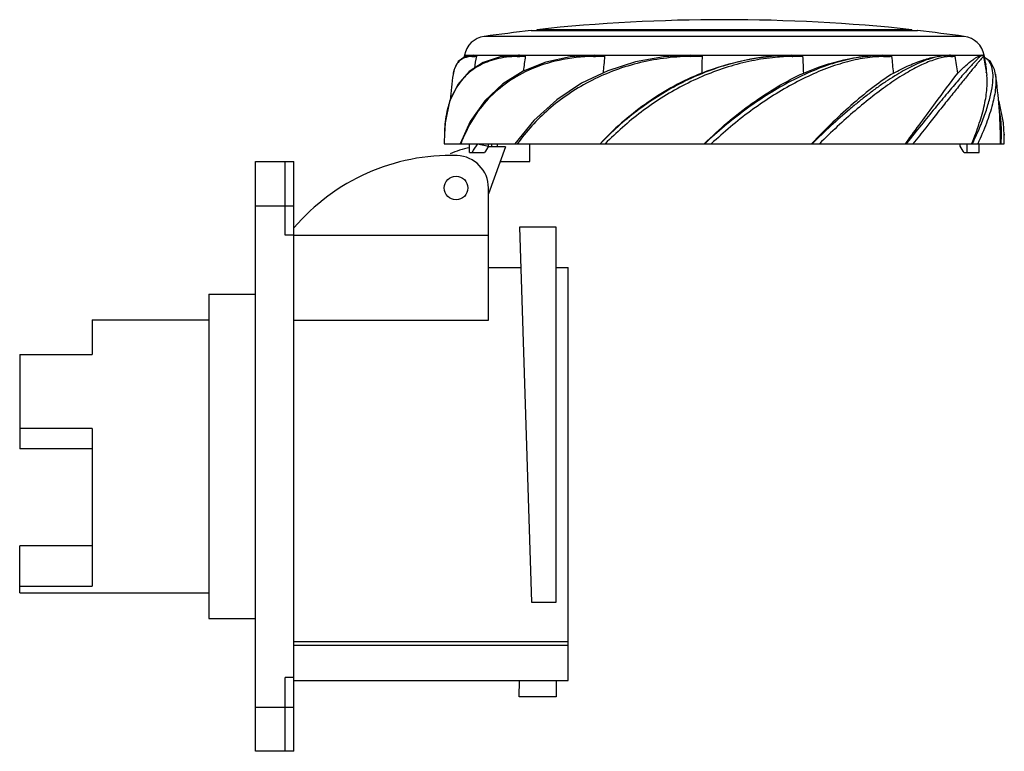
# Model space of a CAD drawing. Header units: millimetres. Extents: x 640 to 807, y 158 to 282.
import ezdxf

# ---------------------------------------------------------------- set-up
doc = ezdxf.new("R2010")
doc.units = ezdxf.units.MM
doc.header["$LTSCALE"] = 30.734
doc.layers.get('0').update_dxf_attribs({"linetype": 'CONTINUOUS'})

msp = doc.modelspace()

# ---------------------------------------------------------------- linework, layer by layer
at = {"color": 7, "linetype": 'Continuous'}
for p, q in [((739.39, 278.89), (719.26, 278.89)), ((727.18, 279.87), (792.73, 279.87)), ((727.18, 279.87), (727.26, 279.87)), ((728.16, 280.03), (728.16, 279.87)), ((791.76, 280.03), (728.16, 280.03)), ((739.61, 278.89), (739.39, 278.89)), ((800.66, 278.89), (739.61, 278.89)), ((791.76, 280.03), (791.76, 279.87)), ((792.73, 279.87), (792.66, 279.87)), ((715.87, 275.68), (717.36, 275.68)), ((717.36, 275.68), (715.94, 275.42)), ((717.43, 275.68), (724.98, 275.68)), ((725.1, 275.68), (737.67, 275.68)), ((738.09, 275.68), (754.2, 275.68)), ((754.4, 275.68), (771.37, 275.68)), ((771.37, 275.68), (768.58, 275.57)), ((771.56, 275.68), (786.8, 275.68)), ((786.8, 275.68), (785.44, 275.64)), ((786.95, 275.68), (798.14, 275.68)), ((798.14, 275.68), (797.7, 275.66)), ((798.24, 275.68), (803.67, 275.68)), ((803.67, 275.68), (803.66, 275.68)), ((803.69, 275.68), (804.04, 275.68)), ((717.13, 275.48), (717.38, 275.49)), ((717.38, 275.49), (717.64, 275.5)), ((717.64, 275.5), (717.91, 275.51)), ((724.8, 275.49), (724.97, 275.49)), ((724.97, 275.49), (725.26, 275.49)), ((725.26, 275.49), (726.21, 275.51)), ((737.79, 275.48), (737.92, 275.49)), ((737.92, 275.49), (738.1, 275.49)), ((738.1, 275.49), (739.66, 275.51)), ((754.19, 275.49), (756.19, 275.51)), ((771.45, 275.49), (771.38, 275.48)), ((771.45, 275.49), (771.38, 275.48)), ((771.45, 275.49), (771.57, 275.49)), ((771.57, 275.49), (773.3, 275.51)), ((803.89, 275.46), (803.89, 275.46)), ((803.9, 275.48), (803.9, 275.48)), ((803.93, 275.5), (804.46, 272.3)), ((713.96, 272.46), (713.96, 272.44)), ((805.96, 272.46), (805.96, 272.44)), ((716.87, 264.45), (715.17, 260.69)), ((712.48, 262.3), (712.48, 262.19)), ((712.48, 262.3), (712.48, 262.19)), ((807.43, 262.3), (807.43, 262.19)), ((807.43, 262.3), (807.43, 262.16)), ((807.43, 262.18), (807.43, 262.16)), ((712.47, 260.69), (807.44, 260.69)), ((716.74, 259.19), (716.74, 260.69)), ((718.11, 260.69), (719.97, 260.27)), ((719.97, 260.27), (719.97, 260.69)), ((720.46, 260.69), (720.46, 260.19)), ((721.5, 260.19), (721.5, 260.69)), ((726.96, 257.69), (726.96, 260.69)), ((756.56, 260.69), (756.6, 260.73)), ((756.56, 260.69), (756.6, 260.73)), ((774.8, 260.75), (774.75, 260.69)), ((774.8, 260.75), (774.75, 260.69)), ((790.68, 260.69), (790.72, 260.75)), ((790.72, 260.75), (790.83, 260.89)), ((790.92, 260.84), (790.8, 260.69)), ((799.95, 260.27), (799.95, 260.69)), ((801.09, 260.69), (801.09, 259.19)), ((801.94, 260.69), (801.95, 260.73)), ((801.94, 260.69), (801.95, 260.73)), ((803.17, 259.19), (803.17, 260.69)), ((806.8, 260.69), (806.8, 261.26)), ((716.74, 259.19), (719.28, 259.19)), ((722.86, 260.19), (719.92, 260.19)), ((722.86, 260.19), (719.96, 252.22)), ((800.63, 259.19), (803.17, 259.19)), ((680.46, 157.69), (680.46, 257.69)), ((680.46, 257.69), (686.96, 257.69)), ((685.46, 245.19), (685.46, 257.69)), ((686.96, 157.69), (686.96, 257.69)), ((721.95, 257.69), (726.96, 257.69)), ((719.96, 230.79), (719.96, 253.19)), ((680.46, 250.19), (686.96, 250.19)), ((725.2, 246.55), (727.26, 182.97)), ((731.46, 246.55), (725.2, 246.55)), ((731.46, 182.97), (731.46, 246.55)), ((686.96, 245.19), (685.46, 245.19)), ((686.96, 245.22), (719.96, 245.22)), ((719.96, 239.69), (725.42, 239.69)), ((731.46, 239.69), (733.46, 239.69)), ((733.46, 169.69), (733.46, 239.69)), ((672.56, 235.19), (672.56, 180.19)), ((672.56, 235.19), (680.46, 235.19)), ((652.76, 230.84), (652.76, 224.97)), ((652.76, 230.84), (672.56, 230.84)), ((686.96, 230.79), (719.96, 230.79)), ((640.46, 224.97), (640.46, 208.99)), ((640.46, 224.97), (652.76, 224.97)), ((652.76, 212.41), (640.46, 212.41)), ((652.76, 212.41), (652.76, 185.71)), ((652.76, 208.99), (640.46, 208.99)), ((640.46, 184.54), (640.46, 192.54)), ((652.76, 192.54), (640.46, 192.54)), ((640.46, 185.71), (652.76, 185.71)), ((640.46, 184.54), (672.56, 184.54)), ((727.26, 182.97), (731.46, 182.97)), ((672.56, 180.19), (680.46, 180.19)), ((733.46, 176.26), (686.96, 176.26)), ((686.96, 175.69), (733.46, 175.69)), ((685.46, 157.69), (685.46, 170.19)), ((686.96, 170.19), (685.46, 170.19)), ((686.96, 169.69), (733.46, 169.69)), ((725.14, 166.94), (725.23, 169.69)), ((731.46, 169.69), (731.46, 166.94)), ((731.46, 166.94), (725.14, 166.94)), ((680.46, 165.19), (686.96, 165.19)), ((686.96, 157.69), (680.46, 157.69))]:
    msp.add_line(p, q, dxfattribs=at)
for points in [[(724.97, 275.68), (721.93, 275.4), (719.06, 274.48), (716.66, 272.92), (714.74, 270.71), (713.36, 267.83), (712.6, 264.22), (712.49, 262.3)], [(754.2, 275.68), (749.67, 275.42), (744.88, 274.56), (740.22, 273.07), (735.75, 270.94), (731.53, 268.14), (727.65, 264.65), (724.41, 260.69)], [(737.9, 275.68), (733.82, 275.41), (729.67, 274.53)], [(803.93, 275.5), (803.89, 275.59), (803.84, 275.64)], [(715.94, 275.42), (714.84, 274.62), (714.13, 273.25), (713.96, 272.45)], [(729.67, 274.53), (725.84, 273), (722.38, 270.83), (719.36, 267.99), (716.87, 264.45)], [(805.96, 272.45), (805.78, 273.25), (805.08, 274.62), (804.1, 275.33)], [(807.43, 262.19), (807.32, 264.22), (806.55, 267.83), (806.44, 268.07)]]:
    msp.add_lwpolyline(points, dxfattribs=at)
msp.add_circle((714.46, 253.19), 2, dxfattribs=at)
for centre, radius, start, end in [((759.96, -18.28), 300, 83.9152, 96.0848), ((719.8, 274.93), 4, 97.7967, 169.2053), ((759.96, -18.34), 300, 96.2724, 97.7967), ((759.96, -18.34), 300, 82.2033, 83.7276), ((800.11, 274.93), 4, 10.7947, 82.2033), ((794.46, 260.69), 80, 169.2053, 169.4599), ((738.11, 251.55), 24.12, 90.0267, 90.4528), ((798.23, 269.16), 6.52, 89.3074, 89.9686), ((725.46, 260.69), 80, 9.5685, 10.7947), ((717.01, 272.39), 3.07, 110.3573, 114.4222), ((799.14, 260.71), 82.57, 169.6714, 171.083), ((824.27, 260.84), 99.15, 171.4868, 172.9432), ((893.84, 260.97), 154.87, 174.6117, 175.6653), ((1346.62, 260.99), 590.61, 178.59066, 178.86601), ((771.92, 241.29), 34.2, 90.9011, 95.5523), ((479.24, 261.14), 294.41, 2.2451, 2.7979), ((787.34, 254.4), 21.08, 91.4103, 95.0111), ((787.3, 255.75), 19.74, 90.9845, 91.3897), ((661.68, 260.96), 127.53, 5.272, 6.5537), ((798.6, 268.39), 7.1, 93.3252, 96.6672), ((798.56, 268.96), 6.53, 92.5174, 93.3052), ((798.55, 269.18), 6.31, 91.7615, 92.5172), ((792.16, 448.78), 173.4, 272.0489, 272.3014), ((709.1, 260.8), 91.22, 7.48, 9.2817), ((794.84, 260.7), 81.73, 171.7387, 174.8206), ((724.96, 260.69), 81.85, 0.4014, 8.2563), ((724.86, 263.88), 12.12, 152.3494, 156.6906), ((731.44, 262.18), 18.95, 171.9933, 174.3369), ((803.08, 260.69), 90.61, 179.0511, 180), ((716.83, 260.69), 90.61, 360, 0.9453), ((777.02, 224.92), 52.28, 136.149, 136.8282), ((779.74, 262.6), 27.22, 355.9857, 357.2137), ((783.17, 261.88), 24.26, 357.1887, 0.6426), ((718.96, 247.19), 13, 99.8132, 114.9747), ((736.17, 249.19), 19.62, 145.6377, 149.3647), ((783.75, 249.19), 19.62, 30.6353, 34.3623), ((713.59, 223.71), 35, 88.3061, 139.5347), ((714.46, 253.19), 5.5, 0, 88.3061)]:
    msp.add_arc(centre, radius, start, end, dxfattribs=at)
msp.add_ellipse((759.96, 251.17), major_axis=(44.99, 0), ratio=0.57735, start_param=2.766042, end_param=2.827418, dxfattribs=at)
for points in [[(717.18, 275.59), (717.15, 275.56), (717.14, 275.52), (717.13, 275.48)], [(717.37, 275.68), (717.39, 275.68), (717.41, 275.68), (717.43, 275.68)], [(717.43, 275.68), (717.48, 275.68), (717.52, 275.68), (717.57, 275.67)], [(724.98, 275.68), (725.02, 275.68), (725.06, 275.68), (725.1, 275.68)], [(754.2, 275.68), (754.27, 275.68), (754.34, 275.68), (754.4, 275.68)], [(771.37, 275.68), (771.43, 275.68), (771.5, 275.68), (771.56, 275.68)], [(786.8, 275.68), (786.85, 275.68), (786.9, 275.68), (786.95, 275.68)], [(798.14, 275.68), (798.17, 275.68), (798.2, 275.68), (798.24, 275.68)]]:
    msp.add_open_spline(points, degree=3, dxfattribs=at)
for points, knots in [([(717.36, 275.68), (717.32, 275.68), (717.25, 275.66), (717.2, 275.61), (717.18, 275.59)], [0, 0, 0, 0, 0.499608, 1, 1, 1, 1]), ([(717.57, 275.67), (717.63, 275.67), (717.72, 275.65), (717.82, 275.62), (717.87, 275.59), (717.9, 275.56), (717.91, 275.53), (717.91, 275.51)], [0, 0, 0, 0, 0.445928, 0.67948, 0.805585, 0.878881, 1, 1, 1, 1]), ([(724.8, 275.49), (724.8, 275.51), (724.82, 275.56), (724.85, 275.62), (724.91, 275.67), (724.95, 275.68), (724.97, 275.68)], [0, 0, 0, 0, 0.285879, 0.546457, 0.777108, 1, 1, 1, 1]), ([(726.21, 275.51), (726.22, 275.54), (726.16, 275.58), (726.07, 275.6), (725.95, 275.63), (725.81, 275.65), (725.62, 275.66), (725.39, 275.68), (725.2, 275.68), (725.1, 275.68)], [0, 0, 0, 0, 0.067396, 0.13062, 0.256076, 0.381183, 0.505922, 0.754009, 1, 1, 1, 1]), ([(737.81, 275.59), (737.81, 275.58), (737.8, 275.55), (737.79, 275.51), (737.79, 275.48)], [0, 0, 0, 0, 0.234309, 1, 1, 1, 1]), ([(737.9, 275.68), (737.88, 275.68), (737.84, 275.66), (737.82, 275.61), (737.81, 275.59)], [0, 0, 0, 0, 0.436483, 1, 1, 1, 1]), ([(738.09, 275.68), (738.22, 275.68), (738.42, 275.68), (738.69, 275.67), (738.89, 275.66), (739.09, 275.65), (739.25, 275.63), (739.38, 275.61), (739.48, 275.6), (739.56, 275.58), (739.62, 275.56), (739.66, 275.53), (739.66, 275.51)], [0, 0, 0, 0, 0.249271, 0.374257, 0.499438, 0.624774, 0.75018, 0.812869, 0.875495, 0.937976, 0.969167, 1, 1, 1, 1]), ([(768.58, 275.57), (765.78, 275.36), (761.58, 274.55), (756.21, 272.66), (752.3, 270.86), (748.59, 268.71), (743.97, 265.5), (740.84, 262.7), (738.92, 260.69)], [0, 0, 0, 0, 0.248675, 0.375582, 0.502789, 0.629498, 0.7549, 1, 1, 1, 1]), ([(754.2, 275.59), (754.2, 275.58), (754.19, 275.55), (754.19, 275.51), (754.19, 275.49)], [0, 0, 0, 0, 0.228623, 1, 1, 1, 1]), ([(754.2, 275.68), (754.2, 275.68), (754.2, 275.67), (754.2, 275.65), (754.2, 275.62), (754.2, 275.6), (754.2, 275.59)], [0, 0, 0, 0, 0.075565, 0.270542, 0.583812, 1, 1, 1, 1]), ([(754.4, 275.68), (754.55, 275.68), (754.78, 275.68), (755.08, 275.67), (755.31, 275.66), (755.54, 275.65), (755.73, 275.63), (755.88, 275.61), (755.99, 275.6), (756.08, 275.58), (756.15, 275.56), (756.19, 275.53), (756.19, 275.51)], [0, 0, 0, 0, 0.250321, 0.375556, 0.500829, 0.626128, 0.751427, 0.814065, 0.87667, 0.939182, 0.970344, 1, 1, 1, 1]), ([(756.13, 272.68), (758.57, 273.64), (763.58, 275.14), (768.79, 275.68), (771.37, 275.68)], [0, 0, 0, 0, 0.504335, 1, 1, 1, 1]), ([(785.44, 275.64), (784.27, 275.57), (781.86, 275.24), (778.21, 274.3), (774.48, 272.89), (770.73, 271.08), (767.03, 268.9), (763.41, 266.42), (759.93, 263.68), (757.72, 261.71), (756.64, 260.69)], [0, 0, 0, 0, 0.106401, 0.220607, 0.341448, 0.467781, 0.598001, 0.730937, 0.865278, 1, 1, 1, 1]), ([(771.37, 275.68), (771.38, 275.68), (771.4, 275.66), (771.44, 275.6), (771.45, 275.53), (771.45, 275.49)], [0, 0, 0, 0, 0.125521, 0.343126, 1, 1, 1, 1]), ([(771.56, 275.68), (771.71, 275.68), (771.93, 275.68), (772.22, 275.67), (772.44, 275.66), (772.66, 275.65), (772.84, 275.63), (772.99, 275.61), (773.1, 275.6), (773.19, 275.58), (773.26, 275.56), (773.3, 275.53), (773.3, 275.51)], [0, 0, 0, 0, 0.250203, 0.37514, 0.499989, 0.624783, 0.749592, 0.812051, 0.874609, 0.937386, 0.969013, 1, 1, 1, 1]), ([(773.42, 272.68), (775.63, 273.61), (780, 275.08), (784.6, 275.68), (786.8, 275.68)], [0, 0, 0, 0, 0.521882, 1, 1, 1, 1]), ([(797.7, 275.66), (796.96, 275.62), (795.37, 275.31), (792.89, 274.4), (790.69, 273.28), (788.82, 272.17), (787.34, 271.22), (785.82, 270.17), (784.29, 269.02), (782.73, 267.8), (780.61, 266.05), (777.96, 263.7), (775.89, 261.72), (774.85, 260.69)], [0, 0, 0, 0, 0.079349, 0.174641, 0.285078, 0.345564, 0.409351, 0.47594, 0.545, 0.6165, 0.690163, 0.842466, 1, 1, 1, 1]), ([(786.8, 275.68), (786.84, 275.68), (786.93, 275.63), (786.96, 275.54), (786.96, 275.49)], [0, 0, 0, 0, 0.436666, 1, 1, 1, 1]), ([(786.95, 275.68), (787.07, 275.68), (787.25, 275.68), (787.49, 275.67), (787.67, 275.66), (787.85, 275.65), (788, 275.63), (788.12, 275.61), (788.21, 275.6), (788.28, 275.58), (788.34, 275.55), (788.37, 275.53), (788.37, 275.51)], [0, 0, 0, 0, 0.248748, 0.372672, 0.496377, 0.619973, 0.74371, 0.805805, 0.868293, 0.93174, 0.964578, 1, 1, 1, 1]), ([(788.67, 272.68), (789.52, 273.14), (791.18, 273.97), (793.64, 274.92), (795.95, 275.52), (797.44, 275.68), (798.14, 275.68)], [0, 0, 0, 0, 0.290117, 0.554105, 0.790549, 1, 1, 1, 1]), ([(803.66, 275.68), (803.64, 275.68), (803.59, 275.65), (803.5, 275.6), (803.39, 275.51), (803.17, 275.33), (802.85, 275.02), (802.38, 274.54), (801.82, 273.94), (801.17, 273.22), (800.44, 272.38), (799.62, 271.44), (798.73, 270.39), (797.77, 269.25), (796.76, 268.02), (795.28, 266.23), (793.33, 263.83), (791.74, 261.86), (790.92, 260.84)], [0, 0, 0, 0, 0.003225, 0.008501, 0.015913, 0.025479, 0.051027, 0.084973, 0.127009, 0.17668, 0.233671, 0.29774, 0.368175, 0.444286, 0.525918, 0.612704, 0.799108, 1, 1, 1, 1]), ([(798.14, 275.68), (798.19, 275.68), (798.3, 275.64), (798.35, 275.54), (798.36, 275.49)], [0, 0, 0, 0, 0.485151, 1, 1, 1, 1]), ([(798.31, 275.68), (798.38, 275.68), (798.52, 275.67), (798.69, 275.66), (798.82, 275.64), (798.92, 275.62), (799.01, 275.6), (799.08, 275.57), (799.12, 275.54), (799.12, 275.51)], [0, 0, 0, 0, 0.242009, 0.482246, 0.602362, 0.723417, 0.847791, 0.914374, 1, 1, 1, 1]), ([(799.54, 272.68), (800, 273.12), (800.82, 273.89), (801.84, 274.74), (802.55, 275.23), (802.98, 275.48), (803.34, 275.63), (803.57, 275.68), (803.67, 275.68)], [0, 0, 0, 0, 0.366787, 0.657072, 0.772228, 0.86723, 0.942585, 1, 1, 1, 1]), ([(803.91, 275.48), (803.9, 275.54), (803.84, 275.65), (803.72, 275.68), (803.67, 275.68)], [0, 0, 0, 0, 0.498828, 1, 1, 1, 1]), ([(803.69, 275.68), (803.73, 275.68), (803.78, 275.67), (803.82, 275.65), (803.83, 275.64)], [0, 0, 0, 0, 0.742136, 1, 1, 1, 1]), ([(715.74, 275.18), (715.5, 275.07), (715.05, 274.78), (714.51, 274.16), (714.14, 273.36), (714.01, 272.77), (713.96, 272.45)], [0, 0, 0, 0, 0.233683, 0.467152, 0.717729, 1, 1, 1, 1]), ([(724.8, 275.49), (723.61, 275.46), (721.34, 275.19), (718.71, 274.19), (716.97, 273.03), (715.47, 271.66), (714.59, 270.4), (714.12, 269.51)], [0, 0, 0, 0, 0.277436, 0.528147, 0.647353, 0.764894, 1, 1, 1, 1]), ([(717.13, 275.48), (717.03, 275.48), (716.62, 275.45), (716.22, 275.37), (715.95, 275.26)], [0, 0, 0, 0, 0.265423, 1, 1, 1, 1]), ([(754.19, 275.49), (752.67, 275.47), (749.64, 275.24), (745.21, 274.4), (740.98, 273.07), (737.02, 271.27), (733.4, 269.1), (730.14, 266.59), (727.28, 263.78), (725.62, 261.73), (724.85, 260.69)], [0, 0, 0, 0, 0.13388, 0.266402, 0.396645, 0.523986, 0.647974, 0.7685, 0.885808, 1, 1, 1, 1]), ([(737.79, 275.48), (735.83, 275.46), (732.02, 275.04), (728.36, 273.87), (726.69, 273.1)], [0, 0, 0, 0, 0.516917, 1, 1, 1, 1]), ([(768.61, 275.33), (767.27, 275.2), (764.57, 274.79), (760.57, 273.77), (756.65, 272.35), (752.86, 270.56), (749.23, 268.48), (745.83, 266.11), (742.67, 263.51), (740.71, 261.64), (739.76, 260.69)], [0, 0, 0, 0, 0.122724, 0.247876, 0.374473, 0.501599, 0.628353, 0.754007, 0.878042, 1, 1, 1, 1]), ([(785.5, 275.41), (784.37, 275.31), (782.06, 274.94), (778.57, 273.97), (774.99, 272.56), (771.4, 270.77), (767.83, 268.65), (764.34, 266.24), (760.97, 263.57), (758.82, 261.66), (757.75, 260.69)], [0, 0, 0, 0, 0.105878, 0.219542, 0.34005, 0.466186, 0.596544, 0.729756, 0.864602, 1, 1, 1, 1]), ([(797.77, 275.44), (797.08, 275.36), (795.57, 274.99), (793.24, 274.03), (790.67, 272.64), (787.93, 270.84), (785.04, 268.71), (782.07, 266.27), (779.07, 263.58), (777.08, 261.67), (776.08, 260.69)], [0, 0, 0, 0, 0.079138, 0.174074, 0.284278, 0.408308, 0.543997, 0.689229, 0.841922, 1, 1, 1, 1]), ([(786.96, 275.49), (787.08, 275.49), (787.55, 275.5), (788.02, 275.51), (788.37, 275.51)], [0, 0, 0, 0, 0.254683, 1, 1, 1, 1]), ([(803.9, 275.48), (803.87, 275.45), (803.78, 275.36), (803.61, 275.17), (803.37, 274.89), (803.06, 274.53), (802.68, 274.07), (802.23, 273.54), (801.72, 272.91), (800.93, 271.93), (799.8, 270.52), (798.28, 268.64), (796.6, 266.53), (795.42, 265.05), (794.8, 264.28)], [0, 0, 0, 0, 0.009279, 0.026775, 0.052304, 0.085667, 0.126665, 0.175123, 0.230884, 0.293684, 0.438501, 0.606279, 0.79437, 1, 1, 1, 1]), ([(802.05, 260.69), (802.47, 261.57), (803.23, 263.27), (804.2, 265.75), (804.93, 268.02), (805.4, 270.07), (805.58, 271.86), (805.48, 273.35), (805.1, 274.39), (804.61, 274.98), (804.32, 275.2), (804.16, 275.29)], [0, 0, 0, 0, 0.18592, 0.35665, 0.510173, 0.644709, 0.759037, 0.853268, 0.930547, 0.965523, 1, 1, 1, 1]), ([(803.91, 275.49), (803.92, 275.49), (803.92, 275.49), (803.93, 275.5), (803.93, 275.5)], [0, 0, 0, 0, 0.340151, 1, 1, 1, 1]), ([(804.39, 272.7), (804.4, 272.82), (804.42, 273.25), (804.4, 273.68), (804.34, 273.99)], [0, 0, 0, 0, 0.273705, 1, 1, 1, 1]), ([(726.69, 273.1), (725.31, 272.47), (722.75, 270.96), (719.48, 268.02), (716.96, 264.56), (715.77, 262), (715.28, 260.69)], [0, 0, 0, 0, 0.262145, 0.51283, 0.757391, 1, 1, 1, 1]), ([(756.13, 272.68), (752.93, 271.38), (746.88, 268.06), (741.66, 263.58), (739.32, 261.14)], [0, 0, 0, 0, 0.504772, 1, 1, 1, 1]), ([(756.6, 260.73), (759.13, 263.2), (764.4, 267.7), (770.36, 271.28), (773.42, 272.68)], [0, 0, 0, 0, 0.512001, 1, 1, 1, 1]), ([(788.67, 272.68), (787.53, 271.97), (785.21, 270.34), (781.78, 267.53), (778.27, 264.3), (775.96, 261.97), (774.8, 260.75)], [0, 0, 0, 0, 0.219339, 0.46276, 0.724687, 1, 1, 1, 1]), ([(790.83, 260.89), (792.48, 263.14), (795.37, 267.08), (798.28, 271), (799.54, 272.68)], [0, 0, 0, 0, 0.570813, 1, 1, 1, 1]), ([(801.95, 260.73), (802.41, 261.86), (803.2, 264.02), (803.98, 266.69), (804.35, 268.67), (804.56, 270.33), (804.57, 271.55), (804.46, 272.3)], [0, 0, 0, 0, 0.305929, 0.577249, 0.698528, 0.809551, 1, 1, 1, 1]), ([(805.96, 272.44), (806.07, 271.69), (806.02, 269.96), (805.44, 267.2), (804.4, 264.04), (803.48, 261.84), (802.95, 260.69)], [0, 0, 0, 0, 0.186613, 0.417161, 0.690567, 1, 1, 1, 1]), ([(713.2, 267.24), (713.14, 267.05), (712.92, 266.25), (712.76, 265.44), (712.68, 264.82)], [0, 0, 0, 0, 0.244631, 1, 1, 1, 1]), ([(713.73, 268.68), (713.68, 268.56), (713.48, 268.09), (713.31, 267.61), (713.2, 267.24)], [0, 0, 0, 0, 0.24713, 1, 1, 1, 1]), ([(806.93, 261.28), (806.95, 261.7), (806.99, 263.34), (806.87, 264.98), (806.65, 266.16)], [0, 0, 0, 0, 0.261105, 1, 1, 1, 1]), ([(712.58, 264.05), (712.57, 263.9), (712.52, 263.32), (712.49, 262.74), (712.48, 262.3)], [0, 0, 0, 0, 0.246711, 1, 1, 1, 1]), ([(794.8, 264.28), (794.57, 263.99), (793.63, 262.79), (792.68, 261.59), (791.95, 260.69)], [0, 0, 0, 0, 0.242633, 1, 1, 1, 1])]:
    msp.add_open_spline(points, degree=3, knots=knots, dxfattribs=at)

doc.saveas('drawing.dxf')
